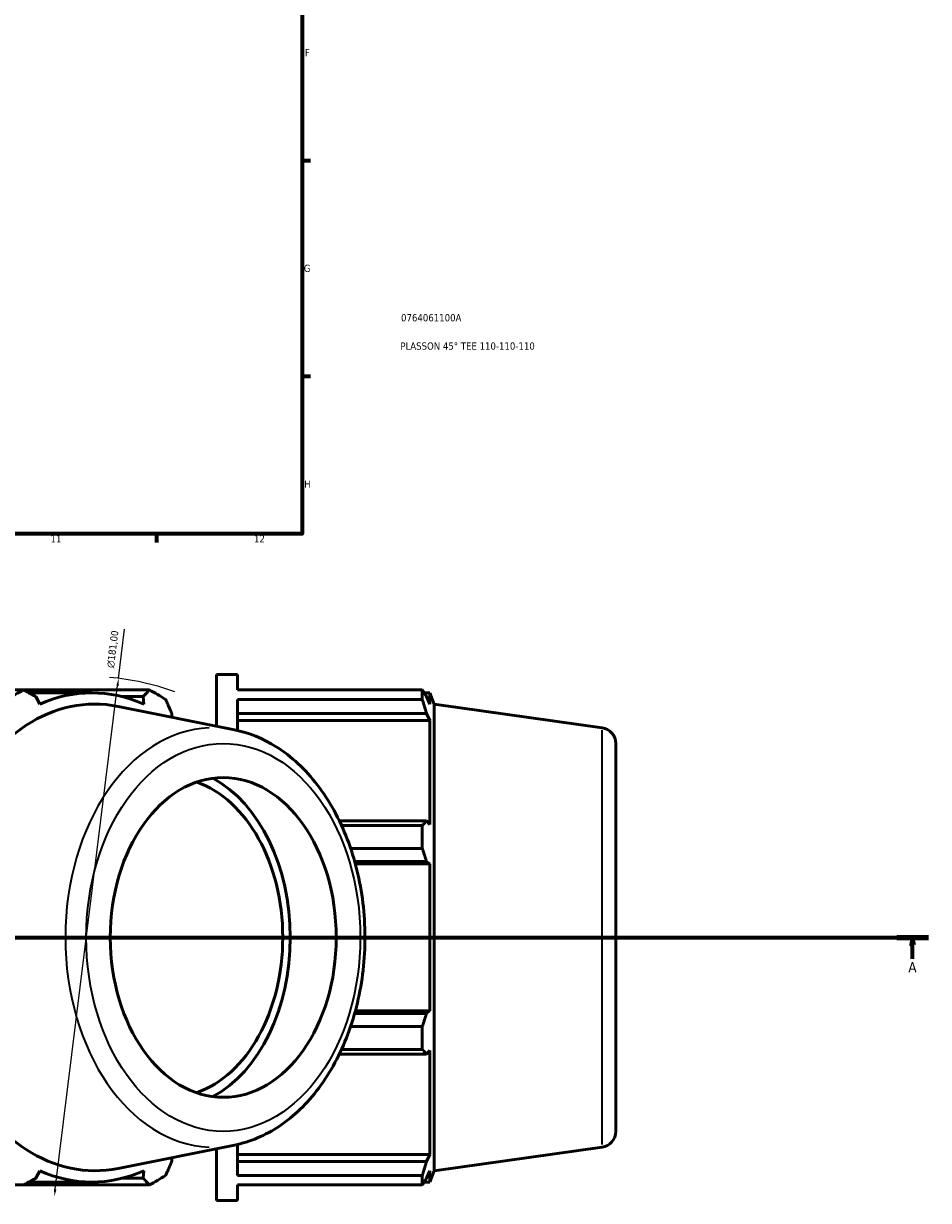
# Model space of a CAD drawing. Header units: millimetres. Extents: x -21 to 1695, y -211 to 1449.
# Tile 5 of 11: x 725 to 1037, y -209 to 196. Entities that reach past the tile are written whole.
import ezdxf

# ---------------------------------------------------------------- set-up
doc = ezdxf.new("R2010")
doc.units = ezdxf.units.MM
doc.linetypes.add('CHAIN', pattern=[0.7087, 0.4724, -0.0591, 0.1181, -0.0591])
for name, color, linetype, lineweight in [('Border (ISO)', 7, 'Continuous', 70), ('Dimension (ISO)', 7, 'Continuous', 25), ('Section Line (ISO)', 7, 'CHAIN', 70), ('Title (ISO)', 7, 'Continuous', 50), ('Visible (ISO)', 7, 'Continuous', 50), ('Visible Narrow (ISO)', 7, 'Continuous', 35)]:
    doc.layers.add(name, color=color, linetype=linetype, lineweight=lineweight)
doc.styles.add('Label Text (ISO)', font='tahoma.ttf')
doc.styles.add('Note Text (ISO)', font='tahoma.ttf')
doc.dimstyles.new('Default (ISO)', dxfattribs={"dimtxt": 2.5, "dimasz": 2.5, "dimexe": 3.175, "dimexo": 0, "dimgap": 0.762, "dimtad": 1, "dimrnd": 1e-08, "dimzin": 0, "dimtxsty": 'Note Text (ISO)', "dimcen": 0.09, "dimdle": 10, "dimclrd": 256, "dimclre": 256, "dimclrt": 256, "dimazin": 0, "dimtfac": 1.40208, "dimtmove": 0, "dimatfit": 3, "dimfxl": 1, "dimtolj": 1, "dimtzin": 0, "dimlwd": -1, "dimlwe": -1, "dimarcsym": 0})

# ---------------------------------------------------------------- blocks, each defined once
blk = doc.blocks.new('Borders Default Border')
at = {"layer": 'Border (ISO)'}
for p, q in [((821, 148.5), (823.9, 148.5)), ((821, 74.25), (823.9, 74.25)), ((770.92, 20), (770.92, 17.1))]:
    blk.add_line(p, q, dxfattribs=at)
at = {"layer": 'Border (ISO)', "flags": 128}
blk.add_lwpolyline([(20, 20), (20, 574), (821, 574), (821, 20), (20, 20)], dxfattribs=at)
at = {"layer": 'Border (ISO)', "color": 232, "true_color": 0xca0064, "char_height": 2.5, "attachment_point": 7, "style": 'Note Text (ISO)'}
for s, insert in [('F', (822, 184.38)), ('G', (821.61, 110.08)), ('H', (821.74, 35.88)), ('11', (734.37, 17.1)), ('12', (804.46, 17.1))]:
    blk.add_mtext(s, dxfattribs=dict(at, insert=insert))
blk = doc.blocks.new('Title Blocks ISO')
at = {"layer": 'Title (ISO)', "color": 232, "true_color": 0xca0064, "style": 'Note Text (ISO)'}
for tag, p in [('PART_NUMBER_001', (34.08, 73.14)), ('DESCRIPTION_001', (33.84, 63.4))]:
    blk.add_attdef(tag, p, '', height=2.5, dxfattribs=at)
blk = doc.blocks.new('2dTransSection0')
at = {"layer": 'Section Line (ISO)', "linetype": 'CHAIN'}
blk.add_line((217.12, -118.84), (1036.69, -118.84), dxfattribs=at)
at = {"layer": 'Section Line (ISO)', "linetype": 'Continuous', "lineweight": 140}
blk.add_line((1025.78, -118.84), (1036.69, -118.84), dxfattribs=at)
at = {"layer": 'Section Line (ISO)', "linetype": 'Continuous'}
for p, q in [((1031.23, -118.84), (1030.73, -121.34)), ((1030.73, -121.34), (1031.73, -121.34)), ((1031.23, -121.34), (1031.23, -118.84)), ((1031.73, -121.34), (1031.23, -118.84)), ((1031.23, -126.24), (1031.23, -121.34))]:
    blk.add_line(p, q, dxfattribs=at)
at = {"layer": 'Section Line (ISO)', "linetype": 'Continuous', "flags": 128}
blk.add_lwpolyline([(1031.73, -121.34), (1031.23, -118.84), (1030.73, -121.34), (1031.73, -121.34)], dxfattribs=at)
at = {"layer": 'Section Line (ISO)'}
blk.add_solid([(1031.73, -121.34), (1031.23, -118.84), (1030.73, -121.34), (1031.73, -121.34)], dxfattribs=at)
at = {"layer": 'Section Line (ISO)', "insert": (1029.75, -130.84), "char_height": 3.5, "attachment_point": 7, "style": 'Label Text (ISO)'}
blk.add_mtext('A', dxfattribs=at)
blk = doc.blocks.new('*D14')
at = {"layer": 'Defpoints', "color": 0, "transparency": 16777216}
for p in [(757.81, -29.7), (735.71, -207.98)]:
    blk.add_point(p, dxfattribs=at)
at = {"layer": 'Dimension (ISO)', "transparency": 16777216}
for p, q in [((757.81, -29.7), (759.91, -12.82)), ((736.02, -205.5), (757.5, -32.18))]:
    blk.add_line(p, q, dxfattribs=at)
blk.add_arc((746.76, -118.84), 89.82, 70.208, 84.9574, dxfattribs=at)
for points in [[(757.09, -32.13), (757.92, -32.23), (757.81, -29.7)], [(735.6, -205.45), (736.43, -205.55), (735.71, -207.98)]]:
    blk.add_solid(points, dxfattribs=at)
at = {"layer": 'Dimension (ISO)', "color": 232, "true_color": 0xca0064, "transparency": 16777216, "insert": (753.72, -25.91), "char_height": 2.5, "attachment_point": 1, "rotation": 82.9322, "style": 'Note Text (ISO)'}
blk.add_mtext('\\A1;\\fAIGDT|b0|i0;\\H2.5000;n\\fTahoma|b0|i0;\\H2.5000;181,00', dxfattribs=at)

msp = doc.modelspace()

# ---------------------------------------------------------------- linework, layer by layer
at = {"layer": 'Visible (ISO)'}
for p, q in [((791.5312, -46.1549), (791.5312, -28.3418)), ((791.5312, -28.3418), (798.7712, -28.3418)), ((798.7712, -33.6878), (798.7712, -28.3418)), ((680.0969, -33.6878), (725.0918, -33.6878)), ((768.4287, -33.6878), (725.0918, -33.6878)), ((726.9192, -34.6768), (748.5701, -34.6768)), ((730.674, -38.5722), (729.3211, -35.9828)), ((759.0139, -35.9828), (766.2678, -35.9828)), ((766.2678, -35.9828), (766.4662, -38.5722)), ((798.7712, -33.6878), (862.4036, -33.6878)), ((862.4036, -36.9603), (862.4036, -33.6878)), ((863.0409, -34.6768), (864.9631, -34.6768)), ((864.9631, -38.5722), (863.8662, -35.9828)), ((864.9631, -38.5722), (864.9631, -34.6768)), ((866.5312, -38.558), (864.9631, -34.6768)), ((797.6969, -47.3926), (757.6573, -39.3548)), ((798.7712, -47.6237), (798.7712, -36.9603)), ((862.4036, -36.9603), (798.7712, -36.9603)), ((866.5312, -199.1256), (866.5312, -38.558)), ((924.2967, -46.6764), (866.5312, -38.558)), ((776.1024, -43.0576), (776.1612, -41.7783)), ((798.7712, -41.7783), (863.8662, -41.7783)), ((798.7712, -44.1865), (864.9631, -44.1865)), ((863.8662, -41.7783), (864.9631, -44.1865)), ((864.9631, -79.9787), (864.9631, -44.1865)), ((929.0312, -52.1228), (929.0312, -185.5607)), ((863.8662, -78.725), (833.8484, -78.725)), ((834.5891, -80.2973), (862.4036, -80.2973)), ((862.4036, -88.1979), (862.4036, -80.2973)), ((864.9631, -79.9787), (863.8662, -78.725)), ((862.4036, -88.1979), (837.7221, -88.1979)), ((839.1219, -92.7164), (863.8662, -92.7164)), ((863.8662, -92.7164), (864.9631, -93.5329)), ((839.3472, -93.5329), (864.9631, -93.5329)), ((864.9631, -144.1507), (864.9631, -93.5329)), ((863.8662, -144.9671), (839.1219, -144.9671)), ((839.3472, -144.1507), (864.9631, -144.1507)), ((864.9631, -144.1507), (863.8662, -144.9671)), ((837.7221, -149.4856), (862.4036, -149.4856)), ((862.4036, -157.3862), (862.4036, -149.4856)), ((862.4036, -157.3862), (834.5891, -157.3862)), ((863.8662, -158.9585), (864.9631, -157.7048)), ((864.9631, -193.497), (864.9631, -157.7048)), ((833.8484, -158.9585), (863.8662, -158.9585)), ((797.6969, -190.2909), (757.6573, -198.3287)), ((798.7712, -200.7232), (798.7712, -190.0598)), ((791.5312, -209.3418), (791.5312, -191.5286)), ((798.7712, -193.497), (864.9631, -193.497)), ((864.9631, -193.497), (863.8662, -195.9053)), ((924.2967, -191.0072), (866.5312, -199.1256)), ((776.1612, -195.9053), (776.1024, -194.6259)), ((863.8662, -195.9053), (798.7712, -195.9053)), ((729.3211, -201.7007), (730.674, -199.1113)), ((766.2678, -201.7007), (759.0139, -201.7007)), ((766.4662, -199.1113), (766.2678, -201.7007)), ((798.7712, -200.7232), (862.4036, -200.7232)), ((862.4036, -203.9958), (862.4036, -200.7232)), ((863.8662, -201.7007), (864.9631, -199.1113)), ((864.9631, -203.0068), (864.9631, -199.1113)), ((866.5312, -199.1256), (864.9631, -203.0068)), ((725.0918, -203.9958), (680.0969, -203.9958)), ((725.0918, -203.9958), (768.4287, -203.9958)), ((726.9192, -203.0068), (748.5701, -203.0068)), ((798.7712, -209.3418), (798.7712, -203.9958)), ((862.4036, -203.9958), (798.7712, -203.9958)), ((863.0409, -203.0068), (864.9631, -203.0068)), ((791.5312, -209.3418), (798.7712, -209.3418))]:
    msp.add_line(p, q, dxfattribs=at)
for centre, start, end in [((923.5312, -52.1228), 0, 82), ((923.5312, -185.5607), 278, 0)]:
    msp.add_arc(centre, 5.5, start, end, dxfattribs=at)
for centre, major_axis, start_param, end_param in [((749.6789, -118.8418), (0, 80.2838), 6.14217766, 9.56578561), ((746.7602, -118.8418), (0, 90.5), 0.34543529, 0.43996288), ((748.5701, -118.8418), (0, 84.165), 5.97775269, 6.58861793), ((746.7602, -118.8418), (0, 90.5), 5.84322243, 5.93775002), ((775.4588, -118.8418), (0, -58.6599), 0.36626221, 2.77533044), ((775.4588, -118.8418), (0, -55), 0.23901158, 2.90258107), ((748.5701, -118.8418), (0, -84.165), 5.97775269, 6.58861793), ((746.7602, -118.8418), (0, -90.5), 0.34543529, 0.43996288)]:
    msp.add_ellipse(centre, major_axis=major_axis, ratio=0.70710678, start_param=start_param, end_param=end_param, dxfattribs=at)
msp.add_ellipse((793.8731, -118.8418), major_axis=(0, -55), ratio=0.70710678, dxfattribs=at)
for points, weights in [([(725.0918, -33.6878), (727.2597, -34.8587), (729.3211, -35.9828)], [2.39104022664, 2.42091427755, 2.44916063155]), ([(766.2678, -35.9828), (767.3364, -34.8587), (768.4287, -33.6878)], [2.44916063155, 2.42091427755, 2.39104022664]), ([(862.4036, -33.6878), (863.1641, -34.8587), (863.8662, -35.9828)], [1, 1.00125313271, 1.00168946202]), ([(774.0153, -36.9603), (775.1203, -39.4184), (776.1612, -41.7783)], [2.39104022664, 2.42091427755, 2.44916063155]), ([(863.8662, -41.7783), (863.1641, -39.4184), (862.4036, -36.9603)], [1.00168946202, 1.00125313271, 1]), ([(862.4036, -80.2973), (863.1641, -79.4951), (863.8662, -78.725)], [1, 1.00125313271, 1.00168946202]), ([(863.8662, -92.7164), (863.1641, -90.5033), (862.4036, -88.1979)], [1.00168946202, 1.00125313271, 1]), ([(862.4036, -149.4856), (863.1641, -147.1802), (863.8662, -144.9671)], [1, 1.00125313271, 1.00168946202]), ([(863.8662, -158.9585), (863.1641, -158.1884), (862.4036, -157.3862)], [1.00168946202, 1.00125313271, 1]), ([(776.1612, -195.9053), (775.1203, -198.2651), (774.0153, -200.7232)], [2.43954291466, 2.41140748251, 2.38165074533]), ([(862.4036, -200.7232), (863.1641, -198.2651), (863.8662, -195.9053)], [1, 1.00125313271, 1.00168946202]), ([(729.3211, -201.7007), (727.2597, -202.8248), (725.0918, -203.9958)], [2.45877834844, 2.43042107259, 2.40042970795]), ([(768.4287, -203.9958), (767.3364, -202.8248), (766.2678, -201.7007)], [2.38165074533, 2.41140748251, 2.43954291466]), ([(863.8662, -201.7007), (863.1641, -202.8248), (862.4036, -203.9958)], [1.00168946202, 1.00125313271, 1])]:
    msp.add_rational_spline(points, weights, degree=2, dxfattribs=at)
msp.add_open_spline([(797.6969, -190.2909), (803.1249, -189.2013), (808.3796, -186.9571), (818.246, -180.3623), (822.8207, -175.924), (830.8234, -165.2508), (834.2076, -158.9567), (839.3785, -145.2126), (841.1488, -137.7525), (842.8962, -122.4521), (842.8721, -114.6137), (841.0299, -99.3306), (839.2124, -91.8879), (833.9277, -78.136), (830.4621, -71.8268), (822.1845, -61.0481), (817.3833, -56.5596), (807.5816, -50.3911), (802.7125, -48.3995), (797.6969, -47.3926)], degree=3, knots=[0.14100765, 0.14100765, 0.14100765, 0.14100765, 0.44151964, 0.44151964, 0.75610307, 0.75610307, 1.08182774, 1.08182774, 1.41066926, 1.41066926, 1.73963616, 1.73963616, 2.06860652, 2.06860652, 2.39742476, 2.39742476, 2.72290272, 2.72290272, 3.000585, 3.000585, 3.000585, 3.000585], dxfattribs=at)
at = {"layer": 'Visible Narrow (ISO)'}
msp.add_line((924.2967, -190.1187), (924.2967, -47.5648), dxfattribs=at)
msp.add_ellipse((790.5253, -118.8418), major_axis=(0, 72.1654), ratio=0.70710678, start_param=0.03017275, end_param=3.11141991, dxfattribs=at)
msp.add_ellipse((793.8731, -118.8418), major_axis=(0, -66.7189), ratio=0.70710678, dxfattribs=at)

# ---------------------------------------------------------------- block references
msp.add_blockref('Borders Default Border', (0, 0))
msp.add_blockref('Title Blocks ISO', (821, 20)).add_auto_attribs({'PART_NUMBER_001': '0764061100A', 'DESCRIPTION_001': 'PLASSON 45° TEE 110-110-110'})
at = {"layer": 'Section Line (ISO)'}
msp.add_blockref('2dTransSection0', (0, 0), dxfattribs=at)

# ---------------------------------------------------------------- dimensions: what is measured, and where the dimension line sits
at = {"layer": 'Dimension (ISO)'}
dim = msp.add_diameter_dim_2p(p1=(735.7081, -207.9818), p2=(757.8124, -29.7017), text='\\fAIGDT|b0|i0;\\H2.5000;n\\fTahoma|b0|i0;\\H2.5000;181,00', dimstyle='Default (ISO)', override={"dimdec": 2, "dimlfac": 1.007542, "dimtp": 0, "dimtm": 0, "dimtdec": 2, "dimatfit": 2}, dxfattribs=at)
dim.commit()
dim.dimension.update_dxf_attribs({"geometry": '*D14', "text_midpoint": (759.0128, -20.0201), "dimtype": 163})

doc.saveas('drawing.dxf')
